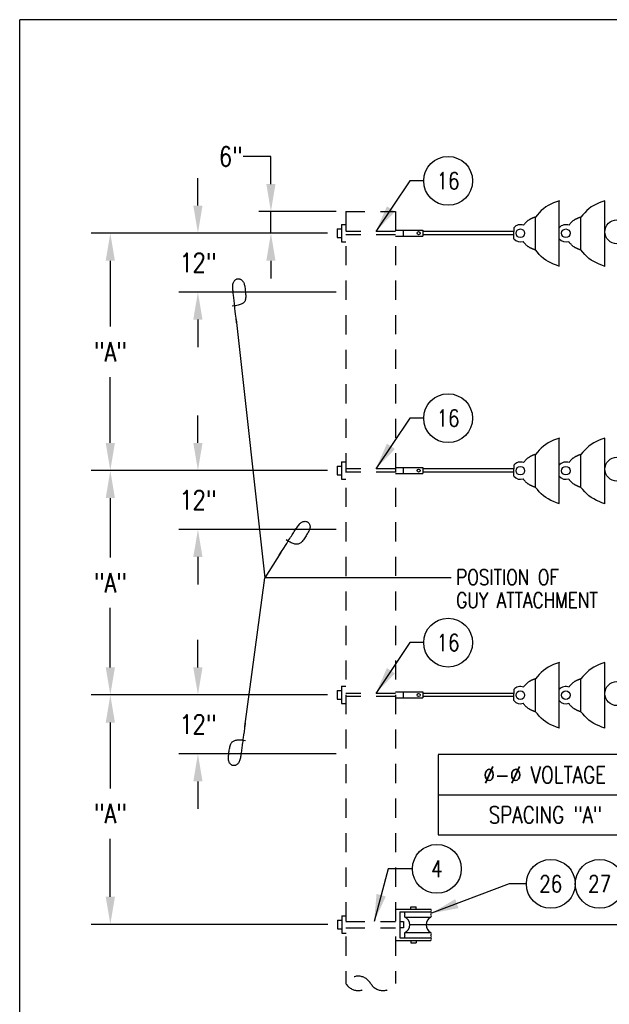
# Model space of a CAD drawing. Extents: x 0 to 7.1, y 0 to 9.85.
# Tile 2 of 3: x 0 to 3.84, y 3.43 to 9.85. Entities that reach past the tile are written whole.
import ezdxf
from ezdxf.enums import TextEntityAlignment as Align

# ---------------------------------------------------------------- set-up
doc = ezdxf.new("R2010")
doc.units = 0
doc.header["$MEASUREMENT"] = 0
doc.linetypes.add('HIDDEN2', pattern=[0.1875, 0.125, -0.0625])
doc.layers.get('0').update_dxf_attribs({"color": 2, "linetype": 'CONTINUOUS'})
doc.layers.add('E-DETL', color=2, linetype='CONTINUOUS')
doc.layers.add('E-DETL-TEXT', color=3, linetype='CONTINUOUS')
doc.styles.add('ROMANS', font='ROMANS.SHX', dxfattribs={"width": 0.8})

# ---------------------------------------------------------------- blocks, each defined once
blk = doc.blocks.new('LOOP')
blk.add_lwpolyline([(-1.119, 0), (-1.115, 0), (-0.947, 0), (-0.809, 0), (-0.694, 0), (-0.6, 0), (-0.523, 0), (-0.456, 0), (-0.397, 0), (-0.341, 0), (-0.288, 0), (-0.238, 0), (-0.189, 0), (-0.142, 0), (-0.097, 0), (-0.053, 0), (-0.01, 0), (0.033, 0), (0.074, 0), (0.114, -0.001), (0.153, -0.003), (0.19, -0.006), (0.226, -0.011), (0.259, -0.017), (0.289, -0.025), (0.317, -0.036), (0.343, -0.048), (0.365, -0.063), (0.386, -0.079), (0.403, -0.095), (0.419, -0.113), (0.432, -0.131), (0.442, -0.15), (0.45, -0.168), (0.456, -0.186), (0.46, -0.204), (0.461, -0.223), (0.46, -0.241), (0.456, -0.259), (0.45, -0.277), (0.442, -0.295), (0.432, -0.313), (0.419, -0.331), (0.404, -0.348), (0.387, -0.365), (0.367, -0.38), (0.345, -0.394), (0.32, -0.406), (0.293, -0.416), (0.264, -0.425), (0.232, -0.431), (0.198, -0.435), (0.162, -0.438), (0.124, -0.44), (0.086, -0.441), (0.045, -0.441), (0.004, -0.441), (-0.038, -0.441), (-0.08, -0.441), (-0.122, -0.44), (-0.163, -0.438), (-0.202, -0.435), (-0.24, -0.43), (-0.275, -0.424), (-0.307, -0.416), (-0.336, -0.405), (-0.362, -0.392), (-0.384, -0.377), (-0.404, -0.359), (-0.421, -0.339), (-0.436, -0.316), (-0.45, -0.292), (-0.461, -0.264), (-0.471, -0.235), (-0.48, -0.202), (-0.488, -0.166), (-0.494, -0.125), (-0.499, -0.08), (-0.502, -0.03), (-0.505, 0.027), (-0.505, 0.09)])

msp = doc.modelspace()

# ---------------------------------------------------------------- linework, layer by layer
at = {"layer": 'E-DETL'}
for p, q in [((7.1036, 9.8484), (0, 9.8484)), ((0, 0), (0, 9.8484)), ((2.7252, 5.0622), (6.1584, 5.0622)), ((2.7252, 5.0586), (2.7252, 4.5368)), ((2.7252, 4.7977), (6.1584, 4.7977)), ((2.7252, 4.5368), (6.1584, 4.5368)), ((2.539, 3.951), (3.3157, 3.951)), ((3.3087, 3.951), (4.3952, 3.951))]:
    msp.add_line(p, q, dxfattribs=at)
at = {"layer": 'E-DETL', "color": 4}
for p, q in [((3.5133, 8.669), (3.4945, 8.662)), ((3.511, 8.2418), (3.511, 8.6661)), ((3.8093, 8.669), (3.7905, 8.662)), ((3.8093, 8.2407), (3.8093, 8.665)), ((3.3957, 8.6039), (3.3826, 8.5905)), ((3.4096, 8.6165), (3.3957, 8.6039)), ((3.4245, 8.6279), (3.4096, 8.6165)), ((3.4407, 8.6379), (3.4245, 8.6279)), ((3.4579, 8.6467), (3.4407, 8.6379)), ((3.476, 8.6546), (3.4579, 8.6467)), ((3.4945, 8.662), (3.476, 8.6546)), ((3.6917, 8.6039), (3.6786, 8.5905)), ((3.7056, 8.6165), (3.6917, 8.6039)), ((3.7205, 8.6279), (3.7056, 8.6165)), ((3.7367, 8.6379), (3.7205, 8.6279)), ((3.7539, 8.6467), (3.7367, 8.6379)), ((3.7719, 8.6546), (3.7539, 8.6467)), ((3.7905, 8.662), (3.7719, 8.6546)), ((3.3035, 8.535), (3.3011, 8.5329)), ((3.306, 8.5369), (3.3035, 8.535)), ((3.3085, 8.5388), (3.306, 8.5369)), ((3.3109, 8.5406), (3.3085, 8.5388)), ((3.3134, 8.5423), (3.3109, 8.5406)), ((3.3159, 8.5438), (3.3134, 8.5423)), ((3.3184, 8.5453), (3.3159, 8.5438)), ((3.3208, 8.5467), (3.3184, 8.5453)), ((3.3232, 8.548), (3.3208, 8.5467)), ((3.3256, 8.5493), (3.3232, 8.548)), ((3.328, 8.5505), (3.3256, 8.5493)), ((3.3303, 8.5516), (3.328, 8.5505)), ((3.3326, 8.5526), (3.3303, 8.5516)), ((3.3348, 8.5536), (3.3326, 8.5526)), ((3.337, 8.5546), (3.3348, 8.5536)), ((3.3392, 8.5555), (3.337, 8.5546)), ((3.3414, 8.5563), (3.3392, 8.5555)), ((3.3435, 8.5571), (3.3414, 8.5563)), ((3.3456, 8.5579), (3.3435, 8.5571)), ((3.3476, 8.5587), (3.3456, 8.5579)), ((3.3497, 8.5594), (3.3476, 8.5587)), ((3.3517, 8.5601), (3.3497, 8.5594)), ((3.3538, 8.5608), (3.3517, 8.5601)), ((3.3558, 8.5614), (3.3538, 8.5608)), ((3.3578, 8.5621), (3.3558, 8.5614)), ((3.3701, 8.5764), (3.3578, 8.5621)), ((3.3578, 8.3476), (3.3578, 8.5607)), ((3.3826, 8.5905), (3.3701, 8.5764)), ((3.5995, 8.535), (3.5971, 8.5329)), ((3.6019, 8.5369), (3.5995, 8.535)), ((3.6044, 8.5388), (3.6019, 8.5369)), ((3.6069, 8.5406), (3.6044, 8.5388)), ((3.6094, 8.5423), (3.6069, 8.5406)), ((3.6119, 8.5438), (3.6094, 8.5423)), ((3.6143, 8.5453), (3.6119, 8.5438)), ((3.6168, 8.5467), (3.6143, 8.5453)), ((3.6192, 8.548), (3.6168, 8.5467)), ((3.6216, 8.5493), (3.6192, 8.548)), ((3.6239, 8.5505), (3.6216, 8.5493)), ((3.6263, 8.5516), (3.6239, 8.5505)), ((3.6285, 8.5526), (3.6263, 8.5516)), ((3.6308, 8.5536), (3.6285, 8.5526)), ((3.633, 8.5546), (3.6308, 8.5536)), ((3.6352, 8.5555), (3.633, 8.5546)), ((3.6373, 8.5563), (3.6352, 8.5555)), ((3.6394, 8.5571), (3.6373, 8.5563)), ((3.6415, 8.5579), (3.6394, 8.5571)), ((3.6436, 8.5587), (3.6415, 8.5579)), ((3.6457, 8.5594), (3.6436, 8.5587)), ((3.6477, 8.5601), (3.6457, 8.5594)), ((3.6497, 8.5608), (3.6477, 8.5601)), ((3.6517, 8.5614), (3.6497, 8.5608)), ((3.6537, 8.5621), (3.6517, 8.5614)), ((3.666, 8.5764), (3.6537, 8.5621)), ((3.6537, 8.3476), (3.6537, 8.5607)), ((3.6786, 8.5905), (3.666, 8.5764)), ((2.0665, 8.4854), (2.0946, 8.4854)), ((2.0665, 8.4854), (2.0665, 8.4291)), ((2.0946, 8.5135), (2.1227, 8.5135)), ((2.0946, 8.5135), (2.0946, 8.401)), ((2.4462, 8.4768), (2.6235, 8.4768)), ((2.4971, 8.4768), (2.4971, 8.4377)), ((2.6235, 8.4768), (2.6235, 8.4377)), ((3.2161, 8.4925), (3.2161, 8.4676)), ((3.2817, 8.5124), (3.2801, 8.5103)), ((3.2835, 8.5146), (3.2817, 8.5124)), ((3.2854, 8.5169), (3.2835, 8.5146)), ((3.2875, 8.5192), (3.2854, 8.5169)), ((3.2896, 8.5216), (3.2875, 8.5192)), ((3.2918, 8.5239), (3.2896, 8.5216)), ((3.294, 8.5262), (3.2918, 8.5239)), ((3.2963, 8.5285), (3.294, 8.5262)), ((3.2987, 8.5308), (3.2963, 8.5285)), ((3.3011, 8.5329), (3.2987, 8.5308)), ((3.5777, 8.5124), (3.576, 8.5103)), ((3.5795, 8.5146), (3.5777, 8.5124)), ((3.5814, 8.5169), (3.5795, 8.5146)), ((3.5834, 8.5192), (3.5814, 8.5169)), ((3.5855, 8.5216), (3.5834, 8.5192)), ((3.5877, 8.5239), (3.5855, 8.5216)), ((3.59, 8.5262), (3.5877, 8.5239)), ((3.5923, 8.5285), (3.59, 8.5262)), ((3.5947, 8.5308), (3.5923, 8.5285)), ((3.5971, 8.5329), (3.5947, 8.5308)), ((2.0665, 8.4291), (2.0946, 8.4291)), ((2.4462, 8.4377), (2.6235, 8.4377)), ((3.216, 8.4676), (2.6235, 8.4676)), ((3.216, 8.4474), (2.6235, 8.4474)), ((3.216, 8.4476), (3.216, 8.4679)), ((3.216, 8.4202), (3.216, 8.4474)), ((2.0946, 8.401), (2.1227, 8.401)), ((3.2788, 8.401), (3.2773, 8.403)), ((3.2804, 8.3989), (3.2788, 8.401)), ((3.2822, 8.3966), (3.2804, 8.3989)), ((3.2842, 8.3943), (3.2822, 8.3966)), ((3.2862, 8.3918), (3.2842, 8.3943)), ((3.2884, 8.3894), (3.2862, 8.3918)), ((3.2907, 8.3869), (3.2884, 8.3894)), ((3.293, 8.3845), (3.2907, 8.3869)), ((3.2954, 8.382), (3.293, 8.3845)), ((3.2979, 8.3797), (3.2954, 8.382)), ((3.3004, 8.3774), (3.2979, 8.3797)), ((3.303, 8.3752), (3.3004, 8.3774)), ((3.3055, 8.3731), (3.303, 8.3752)), ((3.3082, 8.3711), (3.3055, 8.3731)), ((3.3108, 8.3692), (3.3082, 8.3711)), ((3.3134, 8.3674), (3.3108, 8.3692)), ((3.316, 8.3658), (3.3134, 8.3674)), ((3.3186, 8.3642), (3.316, 8.3658)), ((3.3212, 8.3627), (3.3186, 8.3642)), ((3.3237, 8.3614), (3.3212, 8.3627)), ((3.3262, 8.3601), (3.3237, 8.3614)), ((3.3287, 8.3588), (3.3262, 8.3601)), ((3.3311, 8.3577), (3.3287, 8.3588)), ((3.3335, 8.3566), (3.3311, 8.3577)), ((3.3359, 8.3556), (3.3335, 8.3566)), ((3.3382, 8.3546), (3.3359, 8.3556)), ((3.3404, 8.3537), (3.3382, 8.3546)), ((3.3427, 8.3528), (3.3404, 8.3537)), ((3.3449, 8.352), (3.3427, 8.3528)), ((3.3471, 8.3512), (3.3449, 8.352)), ((3.3493, 8.3504), (3.3471, 8.3512)), ((3.3514, 8.3497), (3.3493, 8.3504)), ((3.3535, 8.349), (3.3514, 8.3497)), ((3.3557, 8.3483), (3.3535, 8.349)), ((3.3578, 8.3476), (3.3557, 8.3483)), ((3.3701, 8.3332), (3.3578, 8.3476)), ((3.5748, 8.401), (3.5733, 8.403)), ((3.5764, 8.3989), (3.5748, 8.401)), ((3.5782, 8.3966), (3.5764, 8.3989)), ((3.5801, 8.3943), (3.5782, 8.3966)), ((3.5822, 8.3918), (3.5801, 8.3943)), ((3.5844, 8.3894), (3.5822, 8.3918)), ((3.5866, 8.3869), (3.5844, 8.3894)), ((3.589, 8.3845), (3.5866, 8.3869)), ((3.5914, 8.382), (3.589, 8.3845)), ((3.5938, 8.3797), (3.5914, 8.382)), ((3.5964, 8.3774), (3.5938, 8.3797)), ((3.5989, 8.3752), (3.5964, 8.3774)), ((3.6015, 8.3731), (3.5989, 8.3752)), ((3.6041, 8.3711), (3.6015, 8.3731)), ((3.6067, 8.3692), (3.6041, 8.3711)), ((3.6094, 8.3674), (3.6067, 8.3692)), ((3.612, 8.3658), (3.6094, 8.3674)), ((3.6146, 8.3642), (3.612, 8.3658)), ((3.6171, 8.3627), (3.6146, 8.3642)), ((3.6197, 8.3614), (3.6171, 8.3627)), ((3.6222, 8.3601), (3.6197, 8.3614)), ((3.6246, 8.3588), (3.6222, 8.3601)), ((3.6271, 8.3577), (3.6246, 8.3588)), ((3.6295, 8.3566), (3.6271, 8.3577)), ((3.6318, 8.3556), (3.6295, 8.3566)), ((3.6341, 8.3546), (3.6318, 8.3556)), ((3.6364, 8.3537), (3.6341, 8.3546)), ((3.6387, 8.3528), (3.6364, 8.3537)), ((3.6409, 8.352), (3.6387, 8.3528)), ((3.6431, 8.3512), (3.6409, 8.352)), ((3.6452, 8.3504), (3.6431, 8.3512)), ((3.6474, 8.3497), (3.6452, 8.3504)), ((3.6495, 8.349), (3.6474, 8.3497)), ((3.6516, 8.3483), (3.6495, 8.349)), ((3.6537, 8.3476), (3.6516, 8.3483)), ((3.666, 8.3332), (3.6537, 8.3476)), ((3.3826, 8.3192), (3.3701, 8.3332)), ((3.3957, 8.3057), (3.3826, 8.3192)), ((3.4096, 8.2932), (3.3957, 8.3057)), ((3.4245, 8.2818), (3.4096, 8.2932)), ((3.4407, 8.2718), (3.4245, 8.2818)), ((3.6786, 8.3192), (3.666, 8.3332)), ((3.6917, 8.3057), (3.6786, 8.3192)), ((3.7056, 8.2932), (3.6917, 8.3057)), ((3.7205, 8.2818), (3.7056, 8.2932)), ((3.7367, 8.2718), (3.7205, 8.2818)), ((3.4579, 8.263), (3.4407, 8.2718)), ((3.476, 8.255), (3.4579, 8.263)), ((3.4945, 8.2477), (3.476, 8.255)), ((3.5133, 8.2407), (3.4945, 8.2477)), ((3.7539, 8.263), (3.7367, 8.2718)), ((3.7719, 8.255), (3.7539, 8.263)), ((3.7905, 8.2477), (3.7719, 8.255)), ((3.8093, 8.2407), (3.7905, 8.2477)), ((3.4096, 7.0696), (3.3957, 7.0571)), ((3.4245, 7.081), (3.4096, 7.0696)), ((3.4407, 7.091), (3.4245, 7.081)), ((3.4579, 7.0998), (3.4407, 7.091)), ((3.476, 7.1078), (3.4579, 7.0998)), ((3.4945, 7.1151), (3.476, 7.1078)), ((3.5133, 7.1221), (3.4945, 7.1151)), ((3.511, 6.6949), (3.511, 7.1193)), ((3.7056, 7.0696), (3.6917, 7.0571)), ((3.7205, 7.081), (3.7056, 7.0696)), ((3.7367, 7.091), (3.7205, 7.081)), ((3.7539, 7.0998), (3.7367, 7.091)), ((3.7719, 7.1078), (3.7539, 7.0998)), ((3.7905, 7.1151), (3.7719, 7.1078)), ((3.8093, 7.1221), (3.7905, 7.1151)), ((3.8093, 6.6938), (3.8093, 7.1182)), ((3.3134, 6.9954), (3.3109, 6.9937)), ((3.3159, 6.997), (3.3134, 6.9954)), ((3.3184, 6.9985), (3.3159, 6.997)), ((3.3208, 6.9999), (3.3184, 6.9985)), ((3.3232, 7.0012), (3.3208, 6.9999)), ((3.3256, 7.0024), (3.3232, 7.0012)), ((3.328, 7.0036), (3.3256, 7.0024)), ((3.3303, 7.0047), (3.328, 7.0036)), ((3.3326, 7.0058), (3.3303, 7.0047)), ((3.3348, 7.0068), (3.3326, 7.0058)), ((3.337, 7.0077), (3.3348, 7.0068)), ((3.3392, 7.0086), (3.337, 7.0077)), ((3.3414, 7.0095), (3.3392, 7.0086)), ((3.3435, 7.0103), (3.3414, 7.0095)), ((3.3456, 7.011), (3.3435, 7.0103)), ((3.3476, 7.0118), (3.3456, 7.011)), ((3.3497, 7.0125), (3.3476, 7.0118)), ((3.3517, 7.0132), (3.3497, 7.0125)), ((3.3538, 7.0139), (3.3517, 7.0132)), ((3.3558, 7.0145), (3.3538, 7.0139)), ((3.3578, 7.0152), (3.3558, 7.0145)), ((3.3701, 7.0296), (3.3578, 7.0152)), ((3.3578, 6.8007), (3.3578, 7.0138)), ((3.3826, 7.0436), (3.3701, 7.0296)), ((3.3957, 7.0571), (3.3826, 7.0436)), ((3.6094, 6.9954), (3.6069, 6.9937)), ((3.6119, 6.997), (3.6094, 6.9954)), ((3.6143, 6.9985), (3.6119, 6.997)), ((3.6168, 6.9999), (3.6143, 6.9985)), ((3.6192, 7.0012), (3.6168, 6.9999)), ((3.6216, 7.0024), (3.6192, 7.0012)), ((3.6239, 7.0036), (3.6216, 7.0024)), ((3.6263, 7.0047), (3.6239, 7.0036)), ((3.6285, 7.0058), (3.6263, 7.0047)), ((3.6308, 7.0068), (3.6285, 7.0058)), ((3.633, 7.0077), (3.6308, 7.0068)), ((3.6352, 7.0086), (3.633, 7.0077)), ((3.6373, 7.0095), (3.6352, 7.0086)), ((3.6394, 7.0103), (3.6373, 7.0095)), ((3.6415, 7.011), (3.6394, 7.0103)), ((3.6436, 7.0118), (3.6415, 7.011)), ((3.6457, 7.0125), (3.6436, 7.0118)), ((3.6477, 7.0132), (3.6457, 7.0125)), ((3.6497, 7.0139), (3.6477, 7.0132)), ((3.6517, 7.0145), (3.6497, 7.0139)), ((3.6537, 7.0152), (3.6517, 7.0145)), ((3.666, 7.0296), (3.6537, 7.0152)), ((3.6537, 6.8007), (3.6537, 7.0138)), ((3.6786, 7.0436), (3.666, 7.0296)), ((3.6917, 7.0571), (3.6786, 7.0436)), ((2.0665, 6.9385), (2.0946, 6.9385)), ((2.0665, 6.9385), (2.0665, 6.8822)), ((2.0946, 6.9666), (2.1227, 6.9666)), ((2.0946, 6.9666), (2.0946, 6.8541)), ((2.4462, 6.9299), (2.6235, 6.9299)), ((2.4971, 6.9299), (2.4971, 6.8908)), ((2.6235, 6.9299), (2.6235, 6.8908)), ((3.2161, 6.9456), (3.2161, 6.9208)), ((3.2817, 6.9655), (3.2801, 6.9634)), ((3.2835, 6.9677), (3.2817, 6.9655)), ((3.2854, 6.97), (3.2835, 6.9677)), ((3.2875, 6.9723), (3.2854, 6.97)), ((3.2896, 6.9747), (3.2875, 6.9723)), ((3.2918, 6.977), (3.2896, 6.9747)), ((3.294, 6.9794), (3.2918, 6.977)), ((3.2963, 6.9817), (3.294, 6.9794)), ((3.2987, 6.9839), (3.2963, 6.9817)), ((3.3011, 6.986), (3.2987, 6.9839)), ((3.3035, 6.9881), (3.3011, 6.986)), ((3.306, 6.9901), (3.3035, 6.9881)), ((3.3085, 6.9919), (3.306, 6.9901)), ((3.3109, 6.9937), (3.3085, 6.9919)), ((3.5777, 6.9655), (3.576, 6.9634)), ((3.5795, 6.9677), (3.5777, 6.9655)), ((3.5814, 6.97), (3.5795, 6.9677)), ((3.5834, 6.9723), (3.5814, 6.97)), ((3.5855, 6.9747), (3.5834, 6.9723)), ((3.5877, 6.977), (3.5855, 6.9747)), ((3.59, 6.9794), (3.5877, 6.977)), ((3.5923, 6.9817), (3.59, 6.9794)), ((3.5947, 6.9839), (3.5923, 6.9817)), ((3.5971, 6.986), (3.5947, 6.9839)), ((3.5995, 6.9881), (3.5971, 6.986)), ((3.6019, 6.9901), (3.5995, 6.9881)), ((3.6044, 6.9919), (3.6019, 6.9901)), ((3.6069, 6.9937), (3.6044, 6.9919)), ((2.0665, 6.8822), (2.0946, 6.8822)), ((2.4462, 6.8908), (2.6235, 6.8908)), ((3.216, 6.9208), (2.6235, 6.9208)), ((3.216, 6.9005), (2.6235, 6.9005)), ((3.216, 6.9008), (3.216, 6.921)), ((3.216, 6.8734), (3.216, 6.9005)), ((2.0946, 6.8541), (2.1227, 6.8541)), ((3.2788, 6.8542), (3.2773, 6.8561)), ((3.2804, 6.852), (3.2788, 6.8542)), ((3.2822, 6.8498), (3.2804, 6.852)), ((3.2842, 6.8474), (3.2822, 6.8498)), ((3.2862, 6.845), (3.2842, 6.8474)), ((3.2884, 6.8425), (3.2862, 6.845)), ((3.2907, 6.84), (3.2884, 6.8425)), ((3.293, 6.8376), (3.2907, 6.84)), ((3.2954, 6.8352), (3.293, 6.8376)), ((3.2979, 6.8328), (3.2954, 6.8352)), ((3.3004, 6.8305), (3.2979, 6.8328)), ((3.303, 6.8283), (3.3004, 6.8305)), ((3.3055, 6.8262), (3.303, 6.8283)), ((3.3082, 6.8242), (3.3055, 6.8262)), ((3.3108, 6.8223), (3.3082, 6.8242)), ((3.3134, 6.8205), (3.3108, 6.8223)), ((3.316, 6.8189), (3.3134, 6.8205)), ((3.3186, 6.8173), (3.316, 6.8189)), ((3.3212, 6.8159), (3.3186, 6.8173)), ((3.3237, 6.8145), (3.3212, 6.8159)), ((3.3262, 6.8132), (3.3237, 6.8145)), ((3.3287, 6.812), (3.3262, 6.8132)), ((3.3311, 6.8108), (3.3287, 6.812)), ((3.3335, 6.8097), (3.3311, 6.8108)), ((3.3359, 6.8087), (3.3335, 6.8097)), ((3.3382, 6.8077), (3.3359, 6.8087)), ((3.3404, 6.8068), (3.3382, 6.8077)), ((3.3427, 6.8059), (3.3404, 6.8068)), ((3.3449, 6.8051), (3.3427, 6.8059)), ((3.3471, 6.8043), (3.3449, 6.8051)), ((3.3493, 6.8036), (3.3471, 6.8043)), ((3.3514, 6.8028), (3.3493, 6.8036)), ((3.3535, 6.8021), (3.3514, 6.8028)), ((3.3557, 6.8014), (3.3535, 6.8021)), ((3.5748, 6.8542), (3.5733, 6.8561)), ((3.5764, 6.852), (3.5748, 6.8542)), ((3.5782, 6.8498), (3.5764, 6.852)), ((3.5801, 6.8474), (3.5782, 6.8498)), ((3.5822, 6.845), (3.5801, 6.8474)), ((3.5844, 6.8425), (3.5822, 6.845)), ((3.5866, 6.84), (3.5844, 6.8425)), ((3.589, 6.8376), (3.5866, 6.84)), ((3.5914, 6.8352), (3.589, 6.8376)), ((3.5938, 6.8328), (3.5914, 6.8352)), ((3.5964, 6.8305), (3.5938, 6.8328)), ((3.5989, 6.8283), (3.5964, 6.8305)), ((3.6015, 6.8262), (3.5989, 6.8283)), ((3.6041, 6.8242), (3.6015, 6.8262)), ((3.6067, 6.8223), (3.6041, 6.8242)), ((3.6094, 6.8205), (3.6067, 6.8223)), ((3.612, 6.8189), (3.6094, 6.8205)), ((3.6146, 6.8173), (3.612, 6.8189)), ((3.6171, 6.8159), (3.6146, 6.8173)), ((3.6197, 6.8145), (3.6171, 6.8159)), ((3.6222, 6.8132), (3.6197, 6.8145)), ((3.6246, 6.812), (3.6222, 6.8132)), ((3.6271, 6.8108), (3.6246, 6.812)), ((3.6295, 6.8097), (3.6271, 6.8108)), ((3.6318, 6.8087), (3.6295, 6.8097)), ((3.6341, 6.8077), (3.6318, 6.8087)), ((3.6364, 6.8068), (3.6341, 6.8077)), ((3.6387, 6.8059), (3.6364, 6.8068)), ((3.6409, 6.8051), (3.6387, 6.8059)), ((3.6431, 6.8043), (3.6409, 6.8051)), ((3.6452, 6.8036), (3.6431, 6.8043)), ((3.6474, 6.8028), (3.6452, 6.8036)), ((3.6495, 6.8021), (3.6474, 6.8028)), ((3.6516, 6.8014), (3.6495, 6.8021)), ((3.3578, 6.8007), (3.3557, 6.8014)), ((3.3701, 6.7864), (3.3578, 6.8007)), ((3.3826, 6.7723), (3.3701, 6.7864)), ((3.3957, 6.7588), (3.3826, 6.7723)), ((3.4096, 6.7463), (3.3957, 6.7588)), ((3.4245, 6.7349), (3.4096, 6.7463)), ((3.6537, 6.8007), (3.6516, 6.8014)), ((3.666, 6.7864), (3.6537, 6.8007)), ((3.6786, 6.7723), (3.666, 6.7864)), ((3.6917, 6.7588), (3.6786, 6.7723)), ((3.7056, 6.7463), (3.6917, 6.7588)), ((3.7205, 6.7349), (3.7056, 6.7463)), ((3.4407, 6.7249), (3.4245, 6.7349)), ((3.4579, 6.7161), (3.4407, 6.7249)), ((3.476, 6.7081), (3.4579, 6.7161)), ((3.4945, 6.7008), (3.476, 6.7081)), ((3.5133, 6.6938), (3.4945, 6.7008)), ((3.7367, 6.7249), (3.7205, 6.7349)), ((3.7539, 6.7161), (3.7367, 6.7249)), ((3.7719, 6.7081), (3.7539, 6.7161)), ((3.7905, 6.7008), (3.7719, 6.7081)), ((3.8093, 6.6938), (3.7905, 6.7008)), ((3.4945, 5.6526), (3.476, 5.6453)), ((3.5133, 5.6596), (3.4945, 5.6526)), ((3.511, 5.2324), (3.511, 5.6568)), ((3.7905, 5.6526), (3.7719, 5.6453)), ((3.8093, 5.6596), (3.7905, 5.6526)), ((3.8093, 5.2313), (3.8093, 5.6557)), ((3.3957, 5.5946), (3.3826, 5.5811)), ((3.4096, 5.6071), (3.3957, 5.5946)), ((3.4245, 5.6185), (3.4096, 5.6071)), ((3.4407, 5.6285), (3.4245, 5.6185)), ((3.4579, 5.6373), (3.4407, 5.6285)), ((3.476, 5.6453), (3.4579, 5.6373)), ((3.6917, 5.5946), (3.6786, 5.5811)), ((3.7056, 5.6071), (3.6917, 5.5946)), ((3.7205, 5.6185), (3.7056, 5.6071)), ((3.7367, 5.6285), (3.7205, 5.6185)), ((3.7539, 5.6373), (3.7367, 5.6285)), ((3.7719, 5.6453), (3.7539, 5.6373)), ((3.2963, 5.5192), (3.294, 5.5169)), ((3.2987, 5.5214), (3.2963, 5.5192)), ((3.3011, 5.5235), (3.2987, 5.5214)), ((3.3035, 5.5256), (3.3011, 5.5235)), ((3.306, 5.5276), (3.3035, 5.5256)), ((3.3085, 5.5294), (3.306, 5.5276)), ((3.3109, 5.5312), (3.3085, 5.5294)), ((3.3134, 5.5329), (3.3109, 5.5312)), ((3.3159, 5.5345), (3.3134, 5.5329)), ((3.3184, 5.536), (3.3159, 5.5345)), ((3.3208, 5.5374), (3.3184, 5.536)), ((3.3232, 5.5387), (3.3208, 5.5374)), ((3.3256, 5.5399), (3.3232, 5.5387)), ((3.328, 5.5411), (3.3256, 5.5399)), ((3.3303, 5.5422), (3.328, 5.5411)), ((3.3326, 5.5433), (3.3303, 5.5422)), ((3.3348, 5.5443), (3.3326, 5.5433)), ((3.337, 5.5452), (3.3348, 5.5443)), ((3.3392, 5.5461), (3.337, 5.5452)), ((3.3414, 5.547), (3.3392, 5.5461)), ((3.3435, 5.5478), (3.3414, 5.547)), ((3.3456, 5.5485), (3.3435, 5.5478)), ((3.3476, 5.5493), (3.3456, 5.5485)), ((3.3497, 5.55), (3.3476, 5.5493)), ((3.3517, 5.5507), (3.3497, 5.55)), ((3.3538, 5.5514), (3.3517, 5.5507)), ((3.3558, 5.552), (3.3538, 5.5514)), ((3.3578, 5.5527), (3.3558, 5.552)), ((3.3701, 5.5671), (3.3578, 5.5527)), ((3.3578, 5.3382), (3.3578, 5.5513)), ((3.3826, 5.5811), (3.3701, 5.5671)), ((3.5923, 5.5192), (3.59, 5.5169)), ((3.5947, 5.5214), (3.5923, 5.5192)), ((3.5971, 5.5235), (3.5947, 5.5214)), ((3.5995, 5.5256), (3.5971, 5.5235)), ((3.6019, 5.5276), (3.5995, 5.5256)), ((3.6044, 5.5294), (3.6019, 5.5276)), ((3.6069, 5.5312), (3.6044, 5.5294)), ((3.6094, 5.5329), (3.6069, 5.5312)), ((3.6119, 5.5345), (3.6094, 5.5329)), ((3.6143, 5.536), (3.6119, 5.5345)), ((3.6168, 5.5374), (3.6143, 5.536)), ((3.6192, 5.5387), (3.6168, 5.5374)), ((3.6216, 5.5399), (3.6192, 5.5387)), ((3.6239, 5.5411), (3.6216, 5.5399)), ((3.6263, 5.5422), (3.6239, 5.5411)), ((3.6285, 5.5433), (3.6263, 5.5422)), ((3.6308, 5.5443), (3.6285, 5.5433)), ((3.633, 5.5452), (3.6308, 5.5443)), ((3.6352, 5.5461), (3.633, 5.5452)), ((3.6373, 5.547), (3.6352, 5.5461)), ((3.6394, 5.5478), (3.6373, 5.547)), ((3.6415, 5.5485), (3.6394, 5.5478)), ((3.6436, 5.5493), (3.6415, 5.5485)), ((3.6457, 5.55), (3.6436, 5.5493)), ((3.6477, 5.5507), (3.6457, 5.55)), ((3.6497, 5.5514), (3.6477, 5.5507)), ((3.6517, 5.552), (3.6497, 5.5514)), ((3.6537, 5.5527), (3.6517, 5.552)), ((3.666, 5.5671), (3.6537, 5.5527)), ((3.6537, 5.3382), (3.6537, 5.5513)), ((3.6786, 5.5811), (3.666, 5.5671)), ((2.0665, 5.476), (2.0946, 5.476)), ((2.0665, 5.476), (2.0665, 5.4197)), ((2.0946, 5.5041), (2.1227, 5.5041)), ((2.0946, 5.5041), (2.0946, 5.3916)), ((2.4462, 5.4674), (2.6235, 5.4674)), ((2.4971, 5.4674), (2.4971, 5.4283)), ((2.6235, 5.4674), (2.6235, 5.4283)), ((3.216, 5.4583), (2.6235, 5.4583)), ((3.216, 5.4383), (3.216, 5.4585)), ((3.2161, 5.4831), (3.2161, 5.4583)), ((3.2817, 5.503), (3.2801, 5.5009)), ((3.2835, 5.5052), (3.2817, 5.503)), ((3.2854, 5.5075), (3.2835, 5.5052)), ((3.2875, 5.5098), (3.2854, 5.5075)), ((3.2896, 5.5122), (3.2875, 5.5098)), ((3.2918, 5.5145), (3.2896, 5.5122)), ((3.294, 5.5169), (3.2918, 5.5145)), ((3.5777, 5.503), (3.576, 5.5009)), ((3.5795, 5.5052), (3.5777, 5.503)), ((3.5814, 5.5075), (3.5795, 5.5052)), ((3.5834, 5.5098), (3.5814, 5.5075)), ((3.5855, 5.5122), (3.5834, 5.5098)), ((3.5877, 5.5145), (3.5855, 5.5122)), ((3.59, 5.5169), (3.5877, 5.5145)), ((2.0665, 5.4197), (2.0946, 5.4197)), ((2.0946, 5.3916), (2.1227, 5.3916)), ((2.4462, 5.4283), (2.6235, 5.4283)), ((3.216, 5.438), (2.6235, 5.438)), ((3.216, 5.4109), (3.216, 5.438)), ((3.2788, 5.3917), (3.2773, 5.3936)), ((3.2804, 5.3895), (3.2788, 5.3917)), ((3.5748, 5.3917), (3.5733, 5.3936)), ((3.5764, 5.3895), (3.5748, 5.3917)), ((3.2822, 5.3873), (3.2804, 5.3895)), ((3.2842, 5.3849), (3.2822, 5.3873)), ((3.2862, 5.3825), (3.2842, 5.3849)), ((3.2884, 5.38), (3.2862, 5.3825)), ((3.2907, 5.3775), (3.2884, 5.38)), ((3.293, 5.3751), (3.2907, 5.3775)), ((3.2954, 5.3727), (3.293, 5.3751)), ((3.2979, 5.3703), (3.2954, 5.3727)), ((3.3004, 5.368), (3.2979, 5.3703)), ((3.303, 5.3658), (3.3004, 5.368)), ((3.3055, 5.3637), (3.303, 5.3658)), ((3.3082, 5.3617), (3.3055, 5.3637)), ((3.3108, 5.3598), (3.3082, 5.3617)), ((3.3134, 5.358), (3.3108, 5.3598)), ((3.316, 5.3564), (3.3134, 5.358)), ((3.3186, 5.3548), (3.316, 5.3564)), ((3.3212, 5.3534), (3.3186, 5.3548)), ((3.3237, 5.352), (3.3212, 5.3534)), ((3.3262, 5.3507), (3.3237, 5.352)), ((3.3287, 5.3495), (3.3262, 5.3507)), ((3.3311, 5.3483), (3.3287, 5.3495)), ((3.3335, 5.3472), (3.3311, 5.3483)), ((3.3359, 5.3462), (3.3335, 5.3472)), ((3.3382, 5.3452), (3.3359, 5.3462)), ((3.3404, 5.3443), (3.3382, 5.3452)), ((3.3427, 5.3434), (3.3404, 5.3443)), ((3.3449, 5.3426), (3.3427, 5.3434)), ((3.3471, 5.3418), (3.3449, 5.3426)), ((3.3493, 5.3411), (3.3471, 5.3418)), ((3.3514, 5.3403), (3.3493, 5.3411)), ((3.3535, 5.3396), (3.3514, 5.3403)), ((3.3557, 5.3389), (3.3535, 5.3396)), ((3.3578, 5.3382), (3.3557, 5.3389)), ((3.3701, 5.3239), (3.3578, 5.3382)), ((3.5782, 5.3873), (3.5764, 5.3895)), ((3.5801, 5.3849), (3.5782, 5.3873)), ((3.5822, 5.3825), (3.5801, 5.3849)), ((3.5844, 5.38), (3.5822, 5.3825)), ((3.5866, 5.3775), (3.5844, 5.38)), ((3.589, 5.3751), (3.5866, 5.3775)), ((3.5914, 5.3727), (3.589, 5.3751)), ((3.5938, 5.3703), (3.5914, 5.3727)), ((3.5964, 5.368), (3.5938, 5.3703)), ((3.5989, 5.3658), (3.5964, 5.368)), ((3.6015, 5.3637), (3.5989, 5.3658)), ((3.6041, 5.3617), (3.6015, 5.3637)), ((3.6067, 5.3598), (3.6041, 5.3617)), ((3.6094, 5.358), (3.6067, 5.3598)), ((3.612, 5.3564), (3.6094, 5.358)), ((3.6146, 5.3548), (3.612, 5.3564)), ((3.6171, 5.3534), (3.6146, 5.3548)), ((3.6197, 5.352), (3.6171, 5.3534)), ((3.6222, 5.3507), (3.6197, 5.352)), ((3.6246, 5.3495), (3.6222, 5.3507)), ((3.6271, 5.3483), (3.6246, 5.3495)), ((3.6295, 5.3472), (3.6271, 5.3483)), ((3.6318, 5.3462), (3.6295, 5.3472)), ((3.6341, 5.3452), (3.6318, 5.3462)), ((3.6364, 5.3443), (3.6341, 5.3452)), ((3.6387, 5.3434), (3.6364, 5.3443)), ((3.6409, 5.3426), (3.6387, 5.3434)), ((3.6431, 5.3418), (3.6409, 5.3426)), ((3.6452, 5.3411), (3.6431, 5.3418)), ((3.6474, 5.3403), (3.6452, 5.3411)), ((3.6495, 5.3396), (3.6474, 5.3403)), ((3.6516, 5.3389), (3.6495, 5.3396)), ((3.6537, 5.3382), (3.6516, 5.3389)), ((3.666, 5.3239), (3.6537, 5.3382)), ((3.3826, 5.3098), (3.3701, 5.3239)), ((3.3957, 5.2963), (3.3826, 5.3098)), ((3.4096, 5.2838), (3.3957, 5.2963)), ((3.4245, 5.2724), (3.4096, 5.2838)), ((3.4407, 5.2624), (3.4245, 5.2724)), ((3.4579, 5.2536), (3.4407, 5.2624)), ((3.6786, 5.3098), (3.666, 5.3239)), ((3.6917, 5.2963), (3.6786, 5.3098)), ((3.7056, 5.2838), (3.6917, 5.2963)), ((3.7205, 5.2724), (3.7056, 5.2838)), ((3.7367, 5.2624), (3.7205, 5.2724)), ((3.7539, 5.2536), (3.7367, 5.2624)), ((3.476, 5.2456), (3.4579, 5.2536)), ((3.4945, 5.2383), (3.476, 5.2456)), ((3.5133, 5.2313), (3.4945, 5.2383)), ((3.7719, 5.2456), (3.7539, 5.2536)), ((3.7905, 5.2383), (3.7719, 5.2456)), ((3.8093, 5.2313), (3.7905, 5.2383)), ((2.4462, 4.0511), (2.6768, 4.0511)), ((2.5461, 4.068), (2.5812, 4.068)), ((2.5461, 4.0511), (2.5461, 4.068)), ((2.5812, 4.0511), (2.5812, 4.068)), ((2.0681, 3.9808), (2.0962, 3.9808)), ((2.0681, 3.9808), (2.0681, 3.9246)), ((2.0962, 4.009), (2.1244, 4.009)), ((2.0962, 4.009), (2.0962, 3.8965)), ((2.4743, 4.0348), (2.4743, 3.8661)), ((2.4743, 4.0342), (2.6768, 4.0342)), ((2.508, 4.0005), (2.6768, 4.0005)), ((2.0681, 3.9246), (2.0962, 3.9246)), ((2.4743, 3.9716), (2.4987, 3.9716)), ((2.4987, 3.9294), (2.4743, 3.9294)), ((2.4987, 3.9716), (2.4987, 3.9294)), ((2.0962, 3.8965), (2.1244, 3.8965)), ((2.4743, 3.8655), (2.6768, 3.8655)), ((2.508, 3.8992), (2.6768, 3.8992)), ((2.4462, 3.8486), (2.6768, 3.8486)), ((2.5461, 3.8486), (2.5461, 3.8317)), ((2.5461, 3.8317), (2.5812, 3.8317)), ((2.5812, 3.8486), (2.5812, 3.8317))]:
    msp.add_line(p, q, dxfattribs=at)
at = {"layer": 'E-DETL', "linetype": 'HIDDEN2'}
for p, q in [((2.1228, 8.5979), (2.1228, 3.5682)), ((2.1228, 8.5979), (2.4462, 8.5979)), ((2.4462, 8.5981), (2.4462, 3.5682))]:
    msp.add_line(p, q, dxfattribs=at)
at = {"layer": 'E-DETL', "color": 4, "linetype": 'HIDDEN2'}
for p, q in [((2.4462, 8.4676), (2.1228, 8.4676)), ((2.4462, 8.4474), (2.1228, 8.4474)), ((2.4462, 6.9208), (2.1228, 6.9208)), ((2.4462, 6.9005), (2.1228, 6.9005)), ((2.4462, 5.4583), (2.1228, 5.4583)), ((2.4462, 5.438), (2.1228, 5.438)), ((2.1228, 3.9716), (2.4462, 3.9716)), ((2.1228, 3.9294), (2.4462, 3.9294))]:
    msp.add_line(p, q, dxfattribs=at)
at = {"layer": 'E-DETL', "color": 4}
for centre, radius in [((3.8874, 8.4661), 0.0781), ((3.2591, 8.4563), 0.0281), ((3.5551, 8.4563), 0.0281), ((2.5968, 8.4571), 0.00999), ((3.8874, 6.9192), 0.0781), ((3.2591, 6.9094), 0.0281), ((3.5551, 6.9094), 0.0281), ((2.5968, 6.9103), 0.00999), ((3.8874, 5.4567), 0.0781), ((2.5968, 5.4478), 0.00999), ((3.2591, 5.4469), 0.0281), ((3.5551, 5.4469), 0.0281)]:
    msp.add_circle(centre, radius, dxfattribs=at)
for centre, radius, start, end in [((3.2591, 8.4563), 0.0563, 68.29546, 139.99002), ((3.5551, 8.4563), 0.0563, 68.29546, 139.99002), ((3.2591, 8.4563), 0.0563, 219.86385, 289.82559), ((3.5551, 8.4563), 0.0563, 219.86385, 289.82559), ((3.2591, 6.9094), 0.0563, 68.29528, 139.99002), ((3.5551, 6.9094), 0.0563, 68.29528, 139.99002), ((3.2591, 6.9094), 0.0563, 219.86348, 289.82541), ((3.5551, 6.9094), 0.0563, 219.86348, 289.82541), ((3.2591, 5.4469), 0.0563, 68.29528, 139.99002), ((3.5551, 5.4469), 0.0563, 68.29528, 139.99002), ((3.2591, 5.4469), 0.0563, 219.86348, 289.82541), ((3.5551, 5.4469), 0.0563, 219.86348, 289.82541), ((2.6687, 4.0427), 0.0117, 313.68326, 46.31531), ((2.5161, 4.0258), 0.0117, 133.68442, 226.31613), ((2.5161, 4.0089), 0.0117, 133.68442, 226.31613), ((2.4822, 3.9499), 0.0568, 297.05417, 62.94522), ((2.7026, 3.9499), 0.0568, 117.05447, 242.94521), ((2.6687, 4.0258), 0.0117, 313.68326, 46.31531), ((2.6687, 4.0089), 0.0117, 313.68326, 46.31531), ((2.5161, 3.8908), 0.0117, 133.68442, 226.31613), ((2.5161, 3.8739), 0.0117, 133.68442, 226.31613), ((2.6687, 3.8908), 0.0117, 313.68326, 46.31531), ((2.6687, 3.8739), 0.0117, 313.68326, 46.31531), ((2.6687, 3.8571), 0.0117, 313.68326, 46.31531)]:
    msp.add_arc(centre, radius, start, end, dxfattribs=at)
at = {"layer": 'E-DETL', "linetype": 'HIDDEN2'}
for centre, start, end in [((2.2036, 3.5216), 30, 150), ((2.2036, 3.6149), 210, 330), ((2.3653, 3.6149), 210, 330)]:
    msp.add_arc(centre, 0.0934, start, end, dxfattribs=at)
at = {"layer": 'E-DETL-TEXT'}
for p, q in [((1.6353, 8.9572), (1.4553, 8.9572)), ((1.6353, 8.7776), (1.6353, 8.9572)), ((1.1601, 8.6369), (1.1601, 8.8166)), ((2.5397, 8.7981), (2.3181, 8.4676)), ((2.6299, 8.7981), (2.5397, 8.7981)), ((2.0603, 8.5979), (1.5568, 8.5979)), ((1.6353, 8.4572), (1.6353, 8.5979)), ((2.004, 8.4572), (0.4649, 8.4572)), ((2.004, 8.4572), (0.4649, 8.4572)), ((2.004, 8.4572), (1.0351, 8.4572)), ((0.5899, 8.2776), (0.5899, 7.8482)), ((1.6353, 8.2776), (1.6353, 8.1621)), ((2.0603, 8.0735), (1.0351, 8.0735)), ((1.1601, 7.8939), (1.1601, 7.7142)), ((1.4093, 7.8949), (1.5952, 6.2118)), ((0.5899, 7.0901), (0.5899, 7.5194)), ((1.1601, 7.0901), (1.1601, 7.2697)), ((2.5397, 7.2513), (2.3181, 6.9208)), ((2.6299, 7.2513), (2.5397, 7.2513)), ((2.004, 6.9104), (0.4649, 6.9104)), ((2.004, 6.9104), (0.4649, 6.9104)), ((0.5899, 6.7307), (0.5899, 6.3435)), ((2.0603, 6.5267), (1.0351, 6.5267)), ((1.6999, 6.3753), (1.5952, 6.2118)), ((1.1601, 6.347), (1.1601, 6.1673)), ((1.4649, 5.2423), (1.5952, 6.2118)), ((2.8091, 6.2118), (1.5952, 6.2118)), ((0.5899, 5.6276), (0.5899, 6.0147)), ((1.1601, 5.6276), (1.1601, 5.8072)), ((2.5397, 5.7888), (2.3181, 5.4583)), ((2.6299, 5.7888), (2.5397, 5.7888)), ((2.004, 5.4479), (0.4649, 5.4479)), ((2.004, 5.4479), (0.4649, 5.4479)), ((0.5899, 5.2682), (0.5899, 4.8393)), ((2.0603, 5.0642), (1.0351, 5.0642)), ((1.1601, 4.8845), (1.1601, 4.7048)), ((0.5899, 4.1324), (0.5899, 4.5105)), ((2.3988, 4.3146), (2.3075, 3.9716)), ((2.5566, 4.3146), (2.3988, 4.3146)), ((3.1868, 4.2168), (2.6803, 4.0251)), ((3.2982, 4.2168), (3.1868, 4.2168)), ((2.0056, 3.9527), (0.4649, 3.9527))]:
    msp.add_line(p, q, dxfattribs=at)
for centre in [(2.7889, 8.7981), (2.7889, 7.2513), (2.7889, 5.7888), (2.7156, 4.3146), (3.4572, 4.2168), (3.7752, 4.2168)]:
    msp.add_circle(centre, 0.159, dxfattribs=at)
for points in [[(1.6054, 8.7776), (1.6652, 8.7776), (1.6353, 8.5979)], [(1.1301, 8.6369), (1.19, 8.6369), (1.1601, 8.4572)], [(2.4427, 8.5975), (2.3181, 8.4676), (2.3908, 8.6323)], [(0.5599, 8.2776), (0.6198, 8.2776), (0.5899, 8.4572)], [(1.6054, 8.2776), (1.6652, 8.2776), (1.6353, 8.4572)], [(1.1301, 7.8939), (1.19, 7.8939), (1.1601, 8.0735)], [(0.5599, 7.0901), (0.6198, 7.0901), (0.5899, 6.9104)], [(1.1301, 7.0901), (1.19, 7.0901), (1.1601, 6.9104)], [(2.4427, 7.0506), (2.3181, 6.9208), (2.3908, 7.0854)], [(0.5599, 6.7307), (0.6198, 6.7307), (0.5899, 6.9104)], [(1.1301, 6.347), (1.19, 6.347), (1.1601, 6.5267)], [(0.5599, 5.6276), (0.6198, 5.6276), (0.5899, 5.4479)], [(1.1301, 5.6276), (1.19, 5.6276), (1.1601, 5.4479)], [(2.4427, 5.5881), (2.3181, 5.4583), (2.3908, 5.6229)], [(0.5599, 5.2682), (0.6198, 5.2682), (0.5899, 5.4479)], [(1.1301, 4.8845), (1.19, 4.8845), (1.1601, 5.0642)], [(0.5599, 4.1324), (0.6198, 4.1324), (0.5899, 3.9527)], [(2.3833, 4.1348), (2.3075, 3.9716), (2.3229, 4.1509)], [(2.8572, 4.0586), (2.6803, 4.0251), (2.8351, 4.1171)]]:
    msp.add_solid(points, dxfattribs=at)

# ---------------------------------------------------------------- block references
at = {"layer": 'E-DETL-TEXT', "xscale": 0.1796875, "yscale": 0.1796875, "zscale": 0.1796875}
for p, rotation in [((1.3896, 8.0735), 96.30216927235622), ((1.7968, 6.5267), 57.36454048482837), ((1.441, 5.0642), 262.346719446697)]:
    msp.add_blockref('LOOP', p, dxfattribs=dict(at, rotation=rotation))

# ---------------------------------------------------------------- texts
at = {"layer": 'E-DETL-TEXT', "style": 'ROMANS', "width": 0.8}
for s, height, p in [('16', 0.10938, (2.7889, 8.7981)), ('16', 0.10938, (2.7889, 7.2513)), ('16', 0.10938, (2.7889, 5.7888)), ('%%c-%%C VOLTAGE', 0.109375, (3.4183, 4.9271)), ('SPACING "A"', 0.109375, (3.4229, 4.6672)), ('4', 0.1094, (2.7156, 4.3146)), ('26', 0.10938, (3.4572, 4.2168)), ('27', 0.10938, (3.7752, 4.2168))]:
    msp.add_text(s, height=height, dxfattribs=at).set_placement(p, align=Align.MIDDLE)
for s, p in [('POSITION OF', (2.8416, 6.1653)), ('GUY ATTACHMENT', (2.8416, 6.0153))]:
    msp.add_text(s, height=0.1, dxfattribs=at).set_placement(p)
at = {"layer": 'E-DETL-TEXT', "char_height": 0.125, "attachment_point": 5, "style": 'ROMANS'}
for s, insert in [('\\A1;6"', (1.3739, 8.9572)), ('\\A1;12"', (1.1601, 8.2654)), ('\\A1;"A"', (0.5899, 7.6838)), ('\\A1;12"', (1.1601, 6.7185)), ('\\A1;"A"', (0.5899, 6.1791)), ('\\A1;12"', (1.1601, 5.256)), ('\\A1;"A"', (0.5899, 4.6749))]:
    msp.add_mtext(s, dxfattribs=dict(at, insert=insert))

doc.saveas('drawing.dxf')
